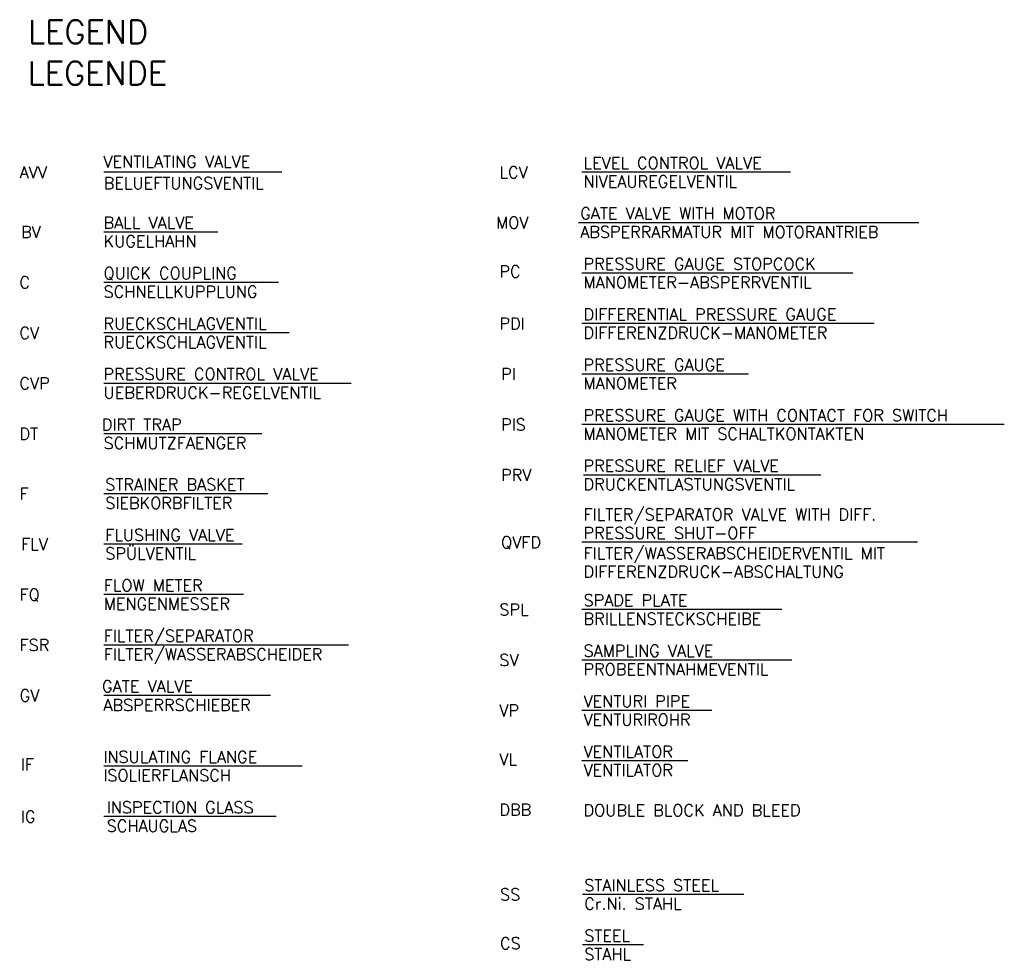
# Model space of a CAD drawing. Header units: millimetres. Extents: x -197187 to 231260338, y -45270 to 70505.
# Tile 68 of 85: x 69932 to 75784, y -4341 to 1251. Entities that reach past the tile are written whole.
import ezdxf
from ezdxf.enums import TextEntityAlignment as Align

# ---------------------------------------------------------------- set-up
doc = ezdxf.new("R2010")
doc.units = ezdxf.units.MM
doc.header["$LTSCALE"] = 0.5
doc.layers.add('44', color=7, linetype='Continuous')
doc.layers.add('8', color=7, linetype='Continuous')
doc.styles.add('ROMANS', font='ROMANS', dxfattribs={"height": 0.2})

msp = doc.modelspace()

# ---------------------------------------------------------------- linework, layer by layer
at = {"layer": '44', "linetype": 'Continuous'}
for p, q in [((71490.325, 344.1), (70431.749, 344.1)), ((74513.694, 344.1), (73273.375, 344.1)), ((75277.172, 44.1), (73253.375, 44.1)), ((71110.576, -11.48), (70431.749, -11.48)), ((74883.375, -255.9), (73273.375, -255.9)), ((71470.576, -311.48), (70431.749, -311.48)), ((75011.632, -555.9), (73273.375, -555.9)), ((71533.485, -611.075), (70431.749, -611.075)), ((74263.375, -855.9), (73273.375, -855.9)), ((71902.646, -911.075), (70431.749, -911.075)), ((75784.294, -1155.9), (73273.375, -1155.9)), ((71370.368, -1211.075), (70431.749, -1211.075)), ((74693.982, -1455.9), (73283.375, -1455.9)), ((71406.931, -1567.743), (70431.749, -1567.743)), ((71254.452, -1867.743), (70431.749, -1867.743)), ((75269.186, -1855.9), (73273.375, -1855.9)), ((71261.749, -2166.933), (70431.749, -2166.933)), ((74462.183, -2255.9), (73273.375, -2255.9)), ((71886.649, -2466.933), (70431.749, -2466.933)), ((74522.279, -2555.9), (73273.375, -2555.9)), ((71423.052, -2766.933), (70431.749, -2766.933)), ((74045.065, -2855.9), (73273.375, -2855.9)), ((73904.149, -3155.9), (73273.375, -3155.9)), ((71610.804, -3186.867), (70431.749, -3186.867)), ((71456.272, -3486.867), (70431.749, -3486.867)), ((74235.889, -3949.837), (73277.322, -3949.837)), ((73638.807, -4249.837), (73277.322, -4249.837))]:
    msp.add_line(p, q, dxfattribs=at)

# ---------------------------------------------------------------- texts
at = {"layer": '44', "linetype": 'Continuous', "style": 'ROMANS'}
msp.add_text('BELUEFTUNGSVENTIL', height=70, dxfattribs=at).set_placement((70431.749, 244.1))
at = {"layer": '8', "linetype": 'Continuous', "style": 'ROMANS'}
for s, height, p in [('LEGEND', 140, (69981.749, 1108.52)), ('LEGENDE', 140, (69979.887, 863.388)), ('VENTILATING VALVE', 70, (70429.887, 372.4)), ('LEVEL CONTROL VALVE', 70, (73283.375, 364.1)), ('NIVEAUREGELVENTIL', 70, (73283.375, 254.1)), ('GATE VALVE WITH MOTOR', 70, (73263.375, 64.1)), ('ABSPERRARMATUR MIT MOTORANTRIEB ', 70, (73263.375, -45.9)), ('KUGELHAHN', 70, (70430.576, -101.075)), ('QUICK COUPLING', 70, (70430.576, -291.075)), ('MANOMETER-ABSPERRVENTIL', 70, (73283.375, -345.9)), ('SCHNELLKUPPLUNG', 70, (70430.576, -401.075)), ('DIFFERENTIAL PRESSURE GAUGE', 70, (73283.375, -535.9)), ('RUECKSCHLAGVENTIL', 70, (70430.576, -591.075)), ('DIFFERENZDRUCK-MANOMETER', 70, (73283.375, -645.9)), ('RUECKSCHLAGVENTIL', 70, (70430.576, -701.075)), ('PRESSURE CONTROL VALVE', 70, (70430.576, -891.075)), ('MANOMETER', 70, (73283.375, -945.9)), ('UEBERDRUCK-REGELVENTIL', 70, (70430.576, -1001.075)), ('PRESSURE GAUGE WITH CONTACT FOR SWITCH', 70, (73283.375, -1135.9)), ('DIRT TRAP', 70, (70420.576, -1191.075)), ('MANOMETER MIT SCHALTKONTAKTEN', 70, (73283.375, -1245.9)), ('SCHMUTZFAENGER', 70, (70430.576, -1301.075)), ('PRESSURE RELIEF VALVE', 70, (73283.375, -1435.9)), ('STRAINER BASKET', 70, (70440.576, -1547.338)), ('DRUCKENTLASTUNGSVENTIL', 70, (73283.375, -1545.9)), ('SIEBKORBFILTER', 70, (70440.576, -1657.338)), ('FILTER/SEPARATOR VALVE WITH DIFF. ', 70, (73283.375, -1725.9)), ('FLUSHING VALVE', 70, (70440.576, -1847.338)), ('PRESSURE SHUT-OFF', 70, (73283.375, -1835.9)), ('SPÜLVENTIL', 70, (70440.576, -1957.338)), ('FILTER/WASSERABSCHEIDERVENTIL MIT', 70, (73283.375, -1955.9)), ('DIFFERENZDRUCK-ABSCHALTUNG', 70, (73283.375, -2065.9)), ('FLOW METER', 70, (70431.749, -2146.933)), ('MENGENMESSER', 70, (70431.749, -2256.933)), ('BRILLENSTECKSCHEIBE', 70, (73283.375, -2345.9)), ('FILTER/SEPARATOR', 70, (70431.749, -2446.933)), ('FILTER/WASSERABSCHEIDER', 70, (70431.749, -2556.933)), ('SAMPLING VALVE', 70, (73283.375, -2535.9)), ('PROBEENTNAHMEVENTIL', 70, (73283.375, -2645.9)), ('ABSPERRSCHIEBER', 70, (70429.887, -2858.633)), ('VENTURI PIPE', 70, (73283.375, -2835.9)), ('VENTURIROHR', 70, (73283.375, -2945.9)), ('INSULATING FLANGE', 70, (70429.166, -3166.867)), ('VENTILATOR', 70, (73283.375, -3135.9)), ('ISOLIERFLANSCH', 70, (70429.166, -3276.867)), ('VENTILATOR', 70, (73283.375, -3245.9)), ('INSPECTION GLASS', 70, (70449.166, -3466.867)), ('DOUBLE BLOCK AND BLEED', 70, (73283.375, -3484.318)), ('SCHAUGLAS', 70, (70449.166, -3576.867)), ('STAINLESS STEEL', 70, (73287.322, -3929.837)), ('Cr.Ni. STAHL', 70, (73287.322, -4039.837)), ('STEEL', 70, (73287.322, -4229.837)), ('STAHL', 70, (73287.322, -4339.837))]:
    msp.add_text(s, height=height, dxfattribs=at).set_placement(p)
for s, p in [('AVV', (69931.749, 344.1)), ('LCV', (72783.375, 344.1)), ('MOV', (72763.375, 44.1)), ('BV', (69940.576, -11.075)), ('PC', (72783.375, -245.9)), ('C', (69930.576, -311.075)), ('PDI', (72783.375, -555.9)), ('CV', (69930.576, -611.075)), ('CVP', (69930.576, -911.075)), ('PI', (72793.375, -855.9)), ('PIS', (72793.375, -1155.9)), ('DT', (69930.576, -1211.075)), ('PRV', (72793.375, -1455.9)), ('F', (69931.749, -1567.338)), ('FLV', (69940.576, -1867.338)), ('QVFD', (72793.375, -1855.9)), ('FQ', (69931.749, -2166.933)), ('SPL', (72783.375, -2255.9)), ('FSR', (69931.749, -2466.933)), ('SV', (72783.375, -2555.9)), ('GV', (69931.749, -2766.933)), ('VP', (72783.375, -2855.9)), ('IF', (69939.166, -3176.867)), ('VL', (72783.375, -3145.9)), ('IG', (69939.166, -3486.867)), ('DBB', (72783.375, -3445.9)), ('SS', (72787.322, -3949.837)), ('CS', (72787.322, -4239.837))]:
    msp.add_text(s, height=70, dxfattribs=at).set_placement(p, align=Align.MIDDLE_LEFT)
for s, p in [('BALL VALVE', (70430.576, 78.925)), ('PRESSURE GAUGE STOPCOCK', (73283.375, -165.9)), ('PRESSURE GAUGE', (73283.375, -765.9)), ('SPADE PLATE', (73283.375, -2165.9)), ('GATE VALVE', (70421.749, -2676.933))]:
    msp.add_text(s, height=70, dxfattribs=at).set_placement(p, align=Align.TOP_LEFT)

doc.saveas('drawing.dxf')
